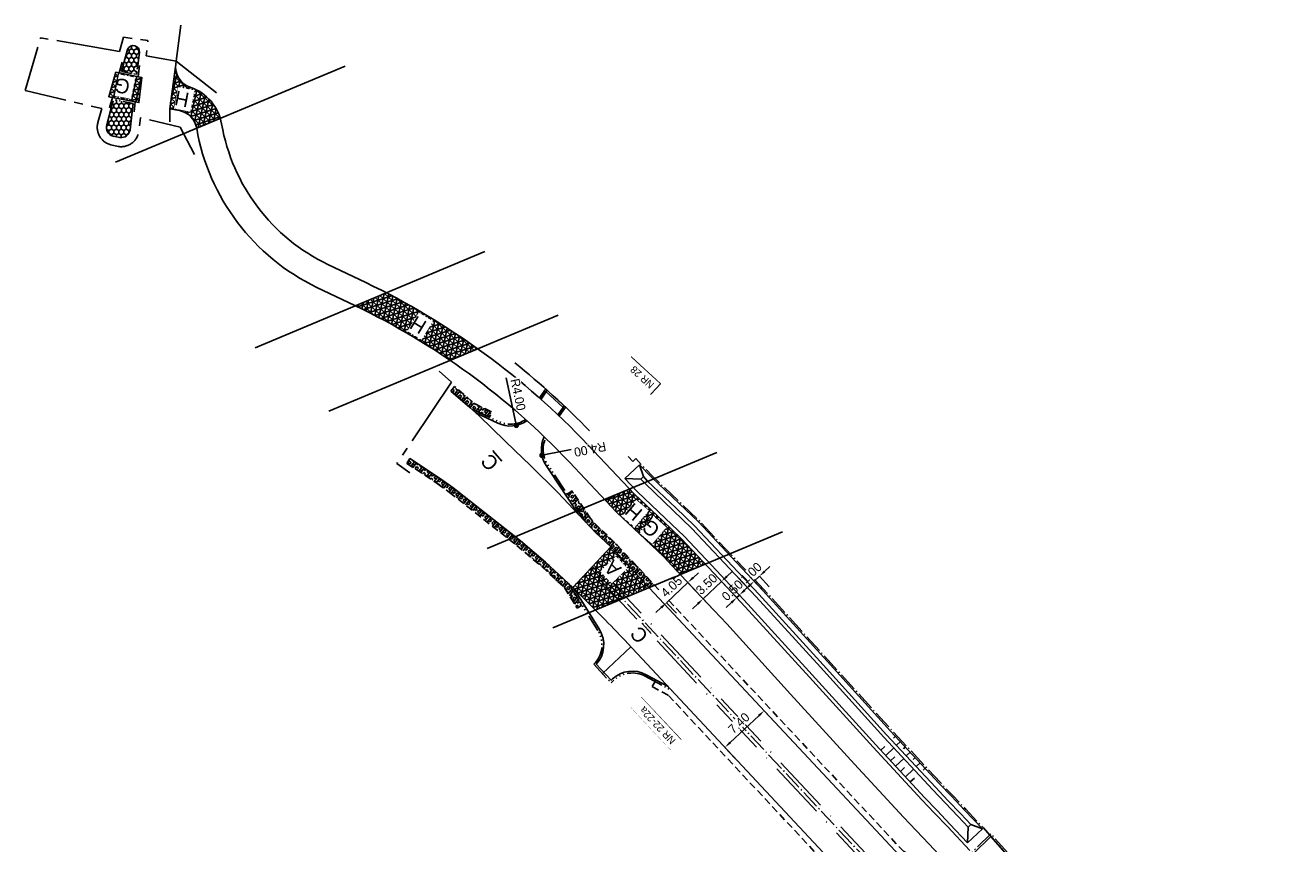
# Model space of a CAD drawing. Header units: metres. Extents: x 121793 to 127505, y 451003 to 453667.
# Tile 9 of 40: x 122869 to 123044, y 452337 to 452450. Entities that reach past the tile are written whole.
import ezdxf

# ---------------------------------------------------------------- set-up
doc = ezdxf.new("R2010")
doc.units = ezdxf.units.M
doc.header["$LTSCALE"] = 4
for name, pattern in [('DASHED2', [0.375, 0.25, -0.125]), ('ONTWERPAS', [3, 2, -0.5, 0, -0.5]), ('ontwerpbestand sloot WK$0$STREEP-2X-PUNT', [1.03, 0.65, -0.1, 0.04, -0.1, 0.04, -0.1]), ('ontwerpbestand sloot WK$0$STREEP-PUNT', [0.89, 0.65, -0.1, 0.04, -0.1]), ('PROFIEL', [3.9, 3, -0.3, 0.3, -0.3]), ('STIPPELFIJN', [0.375, 0.25, -0.125]), ('STREEP-4X-PUNT', [1.31, 0.65, -0.1, 0.04, -0.1, 0.04, -0.1, 0.04, -0.1, 0.04, -0.1])]:
    doc.linetypes.add(name, pattern=pattern)
for name, color, linetype in [('A-NW-SCHEIDING-LIJN', 2, 'DASHED2'), ('WEG-AS-ONTWERP', 2, 'ONTWERPAS'), ('WEG-AS-ONTWERP RIJBAAN HART', 3, 'ontwerpbestand sloot WK$0$STREEP-PUNT'), ('WEG-NW-ARCERING18', 1, 'Continuous'), ('WEG-NW-AS-ONTWERP INRITTEN', 2, 'ONTWERPAS'), ('WEG-NW-BAND-10_20', 7, 'STREEP-4X-PUNT'), ('WEG-NW-BAND-11_22', 7, 'ontwerpbestand sloot WK$0$STREEP-2X-PUNT'), ('WEG-NW-BERM', 3, 'Continuous'), ('WEG-NW-BERMVERHARDING', 1, 'Continuous'), ('WEG-NW-BSS VOEGSTONE', 1, 'Continuous'), ('WEG-NW-HEKWERKEN', 7, 'ontwerpbestand sloot WK$0$RASTER'), ('WEG-NW-VERHARDEBERM', 42, 'STIPPELFIJN'), ('WEG-NW-VERHARDING', 42, 'Continuous'), ('WEG-NW-VERHARDINGSTYPE', 2, 'Continuous'), ('WEG-NW-WATERGANG', 5, 'Continuous'), ('WEG-NW-WERKGRENS', 10, 'PROFIEL'), ('WEG-XX-BEMATING25', 7, 'Continuous'), ('WEG-XX-HUISNUMMER INRIT', 7, 'Continuous'), ('WEG-XX-HULPLIJNEN', 40, 'Continuous')]:
    doc.layers.add(name, color=color, linetype=linetype)
doc.layers.add('WEG-NW-AANKOOPGRENS NIET PRINTEN', color=7, linetype='ontwerpbestand sloot WK$0$STREEP-PUNT', plot=False)
doc.styles.add('ontwerpbestand sloot WK$0$50MM-500', font='provutr.shx', dxfattribs={"height": 2.5})
doc.styles.add('ontwerpbestand sloot WK$0$DIMENSIE', font='provutr.shx')
doc.linetypes.add('ontwerpbestand sloot WK$0$RASTER', pattern='A,0.25,-0.25,[150,BLOK.SHX,S=0.25,R=0,X=0,Y=0],-0.25,0.25', length=1)
doc.dimstyles.new('ontwerpbestand sloot WK$0$WVV100', dxfattribs={"dimscale": 0.2, "dimtxt": 1.25, "dimasz": 0.75, "dimexe": 0, "dimexo": 2, "dimgap": 0.5, "dimtad": 1, "dimzin": 0, "dimdsep": 46, "dimtxsty": 'ontwerpbestand sloot WK$0$DIMENSIE', "dimblk1": 'ontwerpbestand sloot WK$0$_DOT', "dimblk2": 'ontwerpbestand sloot WK$0$_DOT', "dimsah": 1, "dimcen": 0, "dimdle": 1.25, "dimclrd": 256, "dimclre": 256, "dimclrt": 256, "dimaunit": 2, "dimadec": 0, "dimazin": 0, "dimtfac": 1, "dimtdec": 3, "dimtix": 1, "dimtmove": 2, "dimatfit": 3, "dimldrblk": 'ontwerpbestand sloot WK$0$_DOT', "dimfxl": 0, "dimtolj": 1, "dimtzin": 0, "dimarcsym": 0})
doc.dimstyles.new('ontwerpbestand sloot WK$0$WVV500', dxfattribs={"dimtxt": 1.25, "dimasz": 1, "dimexe": 0, "dimexo": 2, "dimgap": 0.5, "dimtad": 1, "dimzin": 0, "dimdsep": 46, "dimtxsty": 'ontwerpbestand sloot WK$0$DIMENSIE', "dimcen": 0, "dimdle": 1.25, "dimclrd": 256, "dimclre": 256, "dimclrt": 256, "dimaunit": 2, "dimadec": 0, "dimazin": 0, "dimtfac": 1, "dimtdec": 3, "dimtix": 1, "dimtmove": 2, "dimatfit": 3, "dimfxl": 0, "dimtolj": 1, "dimtzin": 0, "dimarcsym": 0})

# ---------------------------------------------------------------- blocks, each defined once
blk = doc.blocks.new('*D38')
at = {"layer": 'WEG-XX-BEMATING25', "linetype": 'Continuous', "lineweight": -2, "transparency": 16777216}
for p, q in [((122971.54, 452374.91), (122972.27, 452375.6)), ((122969.36, 452372.86), (122968.63, 452372.17)), ((122970.81, 452374.23), (122970.09, 452373.54)), ((122971.46, 452372.09), (122970.09, 452373.54)), ((122972.19, 452372.77), (122970.81, 452374.23))]:
    blk.add_line(p, q, dxfattribs=at)
at = {"layer": 'WEG-XX-BEMATING25', "linetype": 'Continuous', "transparency": 16777216}
for points in [[(122971.43, 452375.03), (122971.66, 452374.79), (122970.81, 452374.23)], [(122969.24, 452372.98), (122969.47, 452372.73), (122970.09, 452373.54)]]:
    blk.add_solid(points, dxfattribs=at)
at = {"layer": 'WEG-XX-BEMATING25', "linetype": 'Continuous', "transparency": 16777216, "insert": (122969.68, 452374.7), "char_height": 1.25, "attachment_point": 5, "rotation": 43.2778, "style": 'ontwerpbestand sloot WK$0$DIMENSIE', "bg_fill": 3, "box_fill_scale": 1.1, "bg_fill_color": 256, "bg_fill_true_color": 13158600, "bg_fill_transparency": 0}
blk.add_mtext('\\A1;1.00', dxfattribs=at)
at = {"layer": 'Defpoints', "color": 0, "linetype": 'Continuous', "transparency": 16777216}
for p in [(122970.09, 452373.54), (122970.09, 452373.54), (122970.81, 452374.23)]:
    blk.add_point(p, dxfattribs=at)
blk = doc.blocks.new('*D39')
at = {"layer": 'WEG-XX-BEMATING25', "linetype": 'Continuous', "lineweight": -2, "transparency": 16777216}
for p, q in [((122966.32, 452372.74), (122967.69, 452371.29)), ((122966.68, 452373.08), (122968.05, 452371.63)), ((122968.78, 452372.31), (122969.51, 452373)), ((122968.05, 452371.63), (122967.69, 452371.29)), ((122966.96, 452370.6), (122966.23, 452369.92))]:
    blk.add_line(p, q, dxfattribs=at)
at = {"layer": 'WEG-XX-BEMATING25', "linetype": 'Continuous', "transparency": 16777216}
for points in [[(122966.85, 452370.72), (122967.08, 452370.48), (122967.69, 452371.29)], [(122968.67, 452372.44), (122968.9, 452372.19), (122968.05, 452371.63)]]:
    blk.add_solid(points, dxfattribs=at)
at = {"layer": 'WEG-XX-BEMATING25', "linetype": 'Continuous', "transparency": 16777216, "insert": (122967.09, 452372.29), "char_height": 1.25, "attachment_point": 5, "rotation": 43.2778, "style": 'ontwerpbestand sloot WK$0$DIMENSIE', "bg_fill": 3, "box_fill_scale": 1.1, "bg_fill_color": 256, "bg_fill_true_color": 13158600, "bg_fill_transparency": 0}
blk.add_mtext('\\A1;0.50', dxfattribs=at)
at = {"layer": 'Defpoints', "color": 0, "linetype": 'Continuous', "transparency": 16777216}
for p in [(122967.69, 452371.29), (122967.69, 452371.29), (122968.05, 452371.63)]:
    blk.add_point(p, dxfattribs=at)
blk = doc.blocks.new('*D40')
at = {"layer": 'WEG-XX-BEMATING25', "linetype": 'Continuous', "lineweight": -2, "transparency": 16777216}
for p, q in [((122966.32, 452374.21), (122967.05, 452374.89)), ((122965.59, 452373.52), (122963.04, 452371.12)), ((122966.96, 452372.06), (122965.59, 452373.52)), ((122964.41, 452369.67), (122963.04, 452371.12)), ((122962.32, 452370.44), (122961.59, 452369.75))]:
    blk.add_line(p, q, dxfattribs=at)
at = {"layer": 'WEG-XX-BEMATING25', "linetype": 'Continuous', "transparency": 16777216}
for points in [[(122966.21, 452374.33), (122966.43, 452374.09), (122965.59, 452373.52)], [(122962.2, 452370.56), (122962.43, 452370.31), (122963.04, 452371.12)]]:
    blk.add_solid(points, dxfattribs=at)
at = {"layer": 'WEG-XX-BEMATING25', "linetype": 'Continuous', "transparency": 16777216, "insert": (122963.53, 452373.15), "char_height": 1.25, "attachment_point": 5, "rotation": 43.2778, "style": 'ontwerpbestand sloot WK$0$DIMENSIE', "bg_fill": 3, "box_fill_scale": 1.1, "bg_fill_color": 256, "bg_fill_true_color": 13158600, "bg_fill_transparency": 0}
blk.add_mtext('\\A1;3.50', dxfattribs=at)
at = {"layer": 'Defpoints', "color": 0, "linetype": 'Continuous', "transparency": 16777216}
for p in [(122965.59, 452373.52), (122963.04, 452371.12), (122963.04, 452371.12)]:
    blk.add_point(p, dxfattribs=at)
blk = doc.blocks.new('*D41')
at = {"layer": 'WEG-XX-BEMATING25', "linetype": 'Continuous', "lineweight": -2, "transparency": 16777216}
for p, q in [((122961.67, 452374.04), (122962.4, 452374.73)), ((122960.94, 452373.36), (122957.99, 452370.58)), ((122962.31, 452371.9), (122960.94, 452373.36)), ((122957.27, 452369.9), (122956.54, 452369.21)), ((122959.37, 452369.13), (122957.99, 452370.58))]:
    blk.add_line(p, q, dxfattribs=at)
at = {"layer": 'WEG-XX-BEMATING25', "linetype": 'Continuous', "transparency": 16777216}
for points in [[(122961.56, 452374.17), (122961.78, 452373.92), (122960.94, 452373.36)], [(122957.15, 452370.02), (122957.38, 452369.78), (122957.99, 452370.58)]]:
    blk.add_solid(points, dxfattribs=at)
at = {"layer": 'WEG-XX-BEMATING25', "linetype": 'Continuous', "transparency": 16777216, "insert": (122958.69, 452372.8), "char_height": 1.25, "attachment_point": 5, "rotation": 43.2778, "style": 'ontwerpbestand sloot WK$0$DIMENSIE', "bg_fill": 3, "box_fill_scale": 1.1, "bg_fill_color": 256, "bg_fill_true_color": 13158600, "bg_fill_transparency": 0}
blk.add_mtext('\\A1;4.05', dxfattribs=at)
at = {"layer": 'Defpoints', "color": 0, "linetype": 'Continuous', "transparency": 16777216}
for p in [(122960.94, 452373.36), (122957.99, 452370.58), (122957.99, 452370.58)]:
    blk.add_point(p, dxfattribs=at)
blk = doc.blocks.new('ontwerpbestand sloot WK$0$_DOT')
at = {"color": 0, "linetype": 'ByBlock'}
blk.add_line((-0.5, 0), (-1, 0), dxfattribs=at)
at = {"color": 0, "linetype": 'ByBlock', "const_width": 0.5}
blk.add_lwpolyline([(-0.25, 0, 1), (0.25, 0, 1)], format="xyb", close=True, dxfattribs=at)
blk = doc.blocks.new('*D54')
at = {"layer": 'Defpoints', "color": 0, "transparency": 16777216}
blk.add_point((122940.79, 452390.93), dxfattribs=at)
at = {"layer": 'WEG-XX-BEMATING25', "lineweight": -2, "transparency": 16777216}
blk.add_line((122944.82, 452391.76), (122941.52, 452391.08), dxfattribs=at)
at = {"layer": 'WEG-XX-BEMATING25', "lineweight": -2, "transparency": 16777216, "xscale": 0.75, "yscale": 0.75, "zscale": 0.75, "rotation": 191.67237617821}
blk.add_blockref('ontwerpbestand sloot WK$0$_DOT', (122940.79, 452390.93), dxfattribs=at)
at = {"layer": 'WEG-XX-BEMATING25', "transparency": 16777216, "insert": (122947.44, 452391.76), "char_height": 1.25, "attachment_point": 5, "rotation": 191.25, "style": 'ontwerpbestand sloot WK$0$DIMENSIE', "bg_fill": 3, "box_fill_scale": 1.1, "bg_fill_color": 256, "bg_fill_true_color": 13158600, "bg_fill_transparency": 0}
blk.add_mtext('\\A1;R4.00', dxfattribs=at)
at = {"layer": 'Defpoints', "color": 0, "transparency": 16777216}
blk.add_point((122944.7, 452391.74), dxfattribs=at)
blk = doc.blocks.new('*D55')
at = {"layer": 'Defpoints', "color": 0, "transparency": 16777216}
blk.add_point((122937.26, 452395.07), dxfattribs=at)
at = {"layer": 'WEG-XX-BEMATING25', "lineweight": -2, "transparency": 16777216}
blk.add_line((122935.85, 452401.66), (122937.1, 452395.8), dxfattribs=at)
at = {"layer": 'WEG-XX-BEMATING25', "lineweight": -2, "transparency": 16777216, "xscale": 0.75, "yscale": 0.75, "zscale": 0.75, "rotation": 282.0523764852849}
blk.add_blockref('ontwerpbestand sloot WK$0$_DOT', (122937.26, 452395.07), dxfattribs=at)
at = {"layer": 'WEG-XX-BEMATING25', "transparency": 16777216, "insert": (122937.5, 452399.33), "char_height": 1.25, "attachment_point": 5, "rotation": 282.0524, "style": 'ontwerpbestand sloot WK$0$DIMENSIE', "bg_fill": 3, "box_fill_scale": 1.1, "bg_fill_color": 256, "bg_fill_true_color": 13158600, "bg_fill_transparency": 0}
blk.add_mtext('\\A1;R4.00', dxfattribs=at)
at = {"layer": 'Defpoints', "color": 0, "transparency": 16777216}
blk.add_point((122936.42, 452398.98), dxfattribs=at)
blk = doc.blocks.new('*D105')
at = {"layer": 'Defpoints', "color": 0, "linetype": 'Continuous', "transparency": 16777216}
for p in [(122974.25, 452352.68), (122966.06, 452350.6), (122968.85, 452347.62)]:
    blk.add_point(p, dxfattribs=at)
at = {"layer": 'WEG-XX-BEMATING25', "linetype": 'Continuous', "lineweight": -2, "transparency": 16777216}
for p, q in [((122972.89, 452354.14), (122971.47, 452355.66)), ((122970.74, 452354.97), (122966.79, 452351.29)), ((122967.48, 452349.08), (122966.06, 452350.6))]:
    blk.add_line(p, q, dxfattribs=at)
at = {"layer": 'WEG-XX-BEMATING25', "linetype": 'Continuous', "transparency": 16777216}
for points in [[(122970.62, 452355.1), (122970.85, 452354.85), (122971.47, 452355.66)], [(122966.68, 452351.41), (122966.9, 452351.17), (122966.06, 452350.6)]]:
    blk.add_solid(points, dxfattribs=at)
at = {"layer": 'WEG-XX-BEMATING25', "linetype": 'Continuous', "transparency": 16777216, "insert": (122967.99, 452353.95), "char_height": 1.25, "attachment_point": 5, "rotation": 43.0675, "style": 'ontwerpbestand sloot WK$0$DIMENSIE', "bg_fill": 3, "box_fill_scale": 1.1, "bg_fill_color": 256, "bg_fill_true_color": 13158600, "bg_fill_transparency": 0}
blk.add_mtext('\\A1;7.40', dxfattribs=at)

msp = doc.modelspace()

# ---------------------------------------------------------------- hatches: boundary and pattern name
at = {"layer": 'WEG-NW-ARCERING18'}
h = msp.add_hatch(dxfattribs=at)
h.set_pattern_fill('NET3', color=256, scale=0.2, angle=257.6794, style=0)
h.set_pattern_definition([(257.6794, (122889.3978, 452436.12074), (0.620375, -0.135497), []), (317.6794, (122889.3978, 452436.12074), (0.42753, 0.469512), []), (17.6794, (122889.3978, 452436.12074), (-0.192843, 0.60501), [])])
h.paths.add_polyline_path([(122892.248, 452441.758, -0.3217425), (122890.208, 452444.601), (122889.398, 452438.809), (122890.747, 452438.544, -0.3099663), (122893.123, 452436.121), (122896.388, 452437.487, 0.2422266)])
h = msp.add_hatch(dxfattribs=at)
h.set_pattern_fill('NET3', color=256, scale=0.2, angle=257.6794, style=0)
h.set_pattern_definition([(257.68, (122881.4903, 452439.7414), (0.620375, -0.1355), []), (317.68, (122881.4903, 452439.7414), (0.42753, 0.46951), []), (17.68, (122881.4903, 452439.7414), (-0.19284, 0.60501), [])])
h.paths.add_polyline_path([(122885.536, 452443.134), (122881.941, 452443.841), (122880.997, 452440.459), (122885.14, 452439.645)])
h = msp.add_hatch(dxfattribs=at)
h.set_pattern_fill('NET3', color=256, scale=0.2, angle=257.6794, style=0)
h.set_pattern_definition([(257.6794, (122915.04166, 452404.043), (0.620375, -0.135497), []), (317.6794, (122915.04166, 452404.043), (0.427532, 0.469512), []), (17.6794, (122915.04166, 452404.043), (-0.192843, 0.60501), [])])
h.paths.add_polyline_path([(122919.307, 452413.377), (122915.042, 452411.592, -0.0378357), (122928.134, 452404.043), (122931.956, 452405.642, 0.0358586)])
h = msp.add_hatch(dxfattribs=at)
h.set_pattern_fill('NET3', color=256, scale=0.2, angle=-102.32055, style=0)
h.set_pattern_definition([(257.6794, (122948.10954, 452371.3472), (0.620375, -0.135497), []), (317.6794, (122948.10954, 452371.3472), (0.42753, 0.469512), []), (17.6794, (122948.10954, 452371.3472), (-0.192844, 0.60501), [])])
h.paths.add_polyline_path([(122950.306, 452378.295), (122945.045, 452372.7), (122948.173, 452369.571), (122955.569, 452372.665)])
at = {"layer": 'WEG-NW-BERMVERHARDING'}
h = msp.add_hatch(dxfattribs=at)
h.set_pattern_fill('BOX', color=256, scale=0.05, angle=141.65855, style=0)
h.set_pattern_definition([(231.659, (122928.216, 452396.2012), (0.9961, -0.78784), []), (231.659, (122927.967, 452396.3982), (0.9961, -0.78784), []), (141.659, (122928.216, 452396.2012), (-0.78784, -0.9961), [-0.3175, 0.3175]), (141.659, (122928.019, 452395.9522), (-0.78784, -0.9961), [-0.3175, 0.3175]), (141.659, (122927.8221, 452395.7032), (-0.78784, -0.9961), [0.3175, -0.3175]), (141.659, (122927.6251, 452395.4541), (-0.78784, -0.9961), [0.3175, -0.3175]), (231.659, (122927.718, 452396.5951), (0.9961, -0.78784), [0.3175, -0.3175]), (231.659, (122927.4689, 452396.7921), (0.9961, -0.78784), [0.3175, -0.3175])])
h.paths.add_polyline_path([(122928.736, 452400.422), (122928.216, 452399.814), (122930.852, 452397.561), (122931.046, 452397.382), (122933.535, 452396.201), (122933.878, 452396.924), (122931.518, 452398.044)])
h = msp.add_hatch(dxfattribs=at)
h.set_pattern_fill('BOX', color=256, scale=0.05, angle=141.65855, style=0)
h.set_pattern_definition([(231.6586, (122945.7936, 452372.6645), (0.9961, -0.78784), []), (231.6586, (122945.5446, 452372.8615), (0.9961, -0.78784), []), (141.6586, (122945.7936, 452372.6645), (-0.78784, -0.9961), [-0.3175, 0.3175]), (141.6586, (122945.5967, 452372.4155), (-0.78784, -0.9961), [-0.3175, 0.3175]), (141.6586, (122945.3997, 452372.1665), (-0.78784, -0.9961), [0.3175, -0.3175]), (141.6586, (122945.2027, 452371.9175), (-0.78784, -0.9961), [0.3175, -0.3175]), (231.6586, (122945.2956, 452373.0585), (0.9961, -0.78784), [0.3175, -0.3175]), (231.6586, (122945.0466, 452373.2554), (0.9961, -0.78784), [0.3175, -0.3175])])
h.paths.add_polyline_path([(122944.946, 452386.036), (122944.279, 452385.594), (122946.868, 452381.692), (122948.244, 452380.245), (122950.306, 452378.295), (122955.569, 452372.665), (122956.356, 452372.994), (122950.874, 452378.859), (122948.809, 452380.812), (122947.496, 452382.193)])

# ---------------------------------------------------------------- linework, layer by layer
at = {"layer": 'A-NW-SCHEIDING-LIJN', "flags": 128}
msp.add_lwpolyline([(122953.882, 452380.472), (122956.294, 452383.008)], dxfattribs=at)
at = {"layer": 'WEG-NW-AANKOOPGRENS NIET PRINTEN', "flags": 128}
msp.add_lwpolyline([(122952.699, 452390.762), (122953.323, 452390.1), (122953.737, 452390.49), (122956.054, 452388.053), (122959.93, 452384.366), (122962.537, 452381.872), (122967.058, 452377.058), (122971.438, 452372.394), (122980.307, 452362.642), (122989.079, 452352.995), (122995.803, 452345.746), (122997.525, 452343.937), (122999.299, 452342.075), (123001.746, 452339.477), (123006.331, 452334.257)], dxfattribs=at)
at = {"layer": 'WEG-NW-AS-ONTWERP INRITTEN'}
msp.add_lwpolyline([(122949.151, 452360.801), (122953.089, 452364.481)], dxfattribs=at)
at = {"layer": 'WEG-NW-BAND-10_20'}
msp.add_lwpolyline([(122943.193, 452396.349), (122944.054, 452397.601), (122941.315, 452400.109), (122940.437, 452398.883)], dxfattribs=at)
at = {"layer": 'WEG-NW-BAND-10_20', "flags": 128}
for points in [[(122938.538, 452395.888, -0.266796), (122934.813, 452395.595), (122931.046, 452397.382)], [(122946.868, 452381.692), (122941.579, 452389.664, -0.2605991), (122941.301, 452393.314, -0.2605991)]]:
    msp.add_lwpolyline(points, format="xyb", dxfattribs=at)
at = {"layer": 'WEG-NW-BAND-10_20'}
msp.add_lwpolyline([(123002.539, 452333.543), (123005.104, 452336.033), (123002.791, 452338.666), (123000.14, 452336.092, -0.3228228)], format="xyb", dxfattribs=at)
at = {"layer": 'WEG-NW-BERM'}
for p, q in [((122952.237, 452387.728), (122954.28, 452389.628)), ((122954.795, 452387.998), (122954.28, 452389.628)), ((122952.237, 452387.728), (122954.431, 452387.655)), ((122954.431, 452387.655), (122954.795, 452387.998)), ((122989.607, 452352.132), (122989.332, 452351.877)), ((122987.573, 452350.223), (122988.137, 452350.747)), ((122988.253, 452349.49), (122989.382, 452350.537)), ((122990.287, 452351.399), (122989.737, 452350.889)), ((122990.967, 452350.666), (122990.692, 452350.411)), ((122988.933, 452348.757), (122989.497, 452349.28)), ((122989.613, 452348.023), (122990.742, 452349.071)), ((122991.647, 452349.933), (122991.097, 452349.423)), ((122992.327, 452349.199), (122992.052, 452348.944)), ((122993.007, 452348.466), (122992.457, 452347.956)), ((122990.293, 452347.29), (122990.857, 452347.814)), ((122990.973, 452346.557), (122992.102, 452347.604)), ((122993.687, 452347.733), (122993.412, 452347.478)), ((122991.653, 452345.824), (122992.217, 452346.347)), ((122999.569, 452337.427), (122999.635, 452339.604)), ((122999.999, 452339.947), (123001.6, 452339.34)), ((122999.569, 452337.427), (123001.6, 452339.34))]:
    msp.add_line(p, q, dxfattribs=at)
at = {"layer": 'WEG-NW-BERM', "flags": 128}
msp.add_lwpolyline([(122999.999, 452339.947), (122999.635, 452339.604)], dxfattribs=at)
at = {"layer": 'WEG-NW-HEKWERKEN'}
msp.add_arc((122871.777, 452321.436), 105, 43.943, 51.57117, dxfattribs=at)
at = {"layer": 'WEG-NW-VERHARDEBERM', "flags": 128}
msp.add_lwpolyline([(122928.216, 452399.814), (122928.736, 452400.422), (122931.518, 452398.044), (122933.878, 452396.924), (122933.535, 452396.201)], dxfattribs=at)
at = {"layer": 'WEG-NW-VERHARDEBERM'}
msp.add_lwpolyline([(122992.535, 452334.373), (122992.903, 452335.083), (122990.748, 452336.201), (122950.874, 452378.859), (122948.809, 452380.812), (122947.496, 452382.193), (122944.946, 452386.036), (122944.279, 452385.594)], dxfattribs=at)
msp.add_lwpolyline([(122956.413, 452359.694), (122956.031, 452358.99), (122958.254, 452357.783), (122992.209, 452321.457, 0.0371397), (123014.513, 452300.891), (123020.11, 452295.613), (123020.659, 452296.195)], format="xyb", dxfattribs=at)
at = {"layer": 'WEG-NW-VERHARDING'}
for p, q in [((122890.234, 452445), (122890.95, 452450.325)), ((122889.398, 452438.809), (122890.747, 452438.544)), ((122889.398, 452438.809), (122889.399, 452436.971)), ((122911.246, 452417.29), (122916.476, 452414.786)), ((122909.735, 452414.133), (122914.965, 452411.629))]:
    msp.add_line(p, q, dxfattribs=at)
at = {"layer": 'WEG-NW-VERHARDING', "linetype": 'Continuous'}
msp.add_line((122890.208, 452444.601), (122889.398, 452438.809), dxfattribs=at)
at = {"layer": 'WEG-NW-VERHARDING'}
for points in [[(122883.082, 452445.148), (122883.59, 452446.982, -0.8934518), (122885.219, 452446.568), (122884.997, 452444.783)], [(122884.235, 452438.39), (122883.92, 452435.911, -0.4151198), (122882.511, 452434.822), (122881.575, 452435.023, -0.4020725), (122880.699, 452436.59), (122881.335, 452438.873)], [(122893.125, 452436.108, 0.2431192), (122909.735, 452414.133)], [(123480.216, 451604.72), (123479.965, 451733.962, 0.045299), (123476.572, 451770.548, 0.1520632), (123431.074, 451856.271), (123387.611, 451899.432, -0.1084152), (123347.811, 451961.132), (123324.939, 452022.471, 0.073906), (123281.78, 452100.642), (123210.56, 452193.94, 0.1323783), (123136.843, 452250.631), (123066.55, 452279.718, -0.1071021), (122998.2, 452327.057), (122950.306, 452378.295)], [(123002.368, 452333.725), (123004.759, 452336.047), (123002.777, 452338.303), (123000.311, 452335.91, -0.3228228)]]:
    msp.add_lwpolyline(points, format="xyb", dxfattribs=at)
for points in [[(122881.941, 452443.841), (122885.536, 452443.134), (122885.14, 452439.645), (122880.997, 452440.459), (122881.941, 452443.841)], [(122928.216, 452399.814), (122930.852, 452397.561), (122931.669, 452396.81)], [(122943.01, 452396.524), (122943.725, 452397.563), (122941.354, 452399.734), (122940.626, 452398.716)], [(122937.071, 452391.608), (122935.675, 452392.959), (122932.187, 452396.334), (122931.669, 452396.81)], [(122945.875, 452382.737), (122942.981, 452385.781), (122939.204, 452389.545), (122937.071, 452391.608)], [(122950.306, 452378.295), (122948.244, 452380.245), (122945.875, 452382.737)], [(122950.306, 452378.295), (122945.045, 452372.7)]]:
    msp.add_lwpolyline(points, dxfattribs=at)
at = {"layer": 'WEG-NW-VERHARDING', "flags": 128}
for points in [[(122941.5, 452399.945), (122940.676, 452398.671)], [(122943.056, 452396.48), (122943.87, 452397.774)], [(122999.89, 452336.357), (122996.772, 452339.668)]]:
    msp.add_lwpolyline(points, dxfattribs=at)
for points in [[(122938.729, 452395.716, -0.2708652), (122934.706, 452395.369), (122931.669, 452396.81)], [(122945.875, 452382.737), (122941.371, 452389.525, -0.2663674), (122941.112, 452393.497)]]:
    msp.add_lwpolyline(points, format="xyb", dxfattribs=at)
at = {"layer": 'WEG-NW-VERHARDING'}
for centre, radius, start, end in [((122893.208, 452444.601), 3, 172.3441, 251.34077), ((122890.168, 452435.6), 6.5, 9.755, 71.34077), ((122890.168, 452435.6), 3, 9.755, 78.8835), ((122922.691, 452441.191), 26.5, 189.755, 244.4134), ((122871.777, 452321.436), 103.5, 43.2778, 64.4134)]:
    msp.add_arc(centre, radius, start, end, dxfattribs=at)
at = {"layer": 'WEG-NW-WATERGANG'}
for p, q in [((122998.611, 452341.421), (122999.999, 452339.947)), ((122998.249, 452341.076), (122999.635, 452339.604))]:
    msp.add_line(p, q, dxfattribs=at)
at = {"layer": 'WEG-NW-WERKGRENS', "flags": 128}
msp.add_lwpolyline([(122926.623, 452402.543), (122928.292, 452401.025), (122928.292, 452401.025), (122920.749, 452389.794), (122922.546, 452388.526)], dxfattribs=at)
at = {"layer": 'WEG-XX-HUISNUMMER INRIT'}
for points in [[(122951.848, 452403.071), (122953.158, 452404.498), (122957.159, 452400.827), (122955.846, 452399.395), (122951.848, 452403.071)], [(122953.122, 452356.142), (122954.537, 452357.465), (122959.951, 452351.669), (122958.531, 452350.342), (122953.122, 452356.142)]]:
    msp.add_lwpolyline(points, dxfattribs=at)
at = {"layer": 'WEG-XX-HULPLIJNEN', "flags": 128}
for points in [[(122881.94, 452431.443), (122913.637, 452444.703)], [(122901.205, 452405.804), (122932.902, 452419.064)]]:
    msp.add_lwpolyline(points, dxfattribs=at)

# ---------------------------------------------------------------- next in the draw order: texts
at = {"layer": 'WEG-NW-VERHARDINGSTYPE', "char_height": 2, "width": 1.28013, "attachment_point": 1, "rotation": 168.85429, "style": 'ontwerpbestand sloot WK$0$50MM-500', "bg_fill": 3, "box_fill_scale": 1.25, "bg_fill_color": 256, "bg_fill_transparency": 0}
for s, insert in [('G', (122883.658, 452440.748)), ('H', (122891.84, 452438.985))]:
    msp.add_mtext(s, dxfattribs=dict(at, insert=insert))
at = {"layer": 'WEG-XX-HUISNUMMER INRIT', "insert": (122955.685, 452400.071), "char_height": 1, "width": 4.65536, "attachment_point": 1, "rotation": 137.46744, "style": 'ontwerpbestand sloot WK$0$50MM-500', "bg_fill": 2}
msp.add_mtext('NR 28', dxfattribs=at)

# ---------------------------------------------------------------- next in the draw order: dimensions: what is measured, and where the dimension line sits
at = {"layer": 'WEG-XX-BEMATING25'}
dim = msp.add_radius_dim(center=(122936.421, 452398.983), mpoint=(122937.256, 452395.071), dimstyle='ontwerpbestand sloot WK$0$WVV100', override={"dimscale": 1, "dimtmove": 1, "dimtfill": 1}, dxfattribs=at)
dim.commit()
dim.dimension.update_dxf_attribs({"geometry": '*D55', "text_midpoint": (122936.396, 452399.098), "dimtype": 164})
dim = msp.add_radius_dim(center=(122944.704, 452391.737), mpoint=(122940.787, 452390.928), dimstyle='ontwerpbestand sloot WK$0$WVV100', override={"dimscale": 1, "dimtmove": 1, "dimtfill": 1}, dxfattribs=at)
dim.commit()
dim.dimension.update_dxf_attribs({"geometry": '*D54', "text_midpoint": (122944.819, 452391.761), "dimtype": 164, "text_rotation": 191.25})
at = {"layer": 'WEG-XX-BEMATING25', "linetype": 'Continuous'}
dim = msp.add_aligned_dim(p1=(122970.814, 452374.227), p2=(122970.086, 452373.541), distance=0, dimstyle='ontwerpbestand sloot WK$0$WVV500', override={"dimtfill": 1}, dxfattribs=at)
dim.commit()
dim.dimension.update_dxf_attribs({"geometry": '*D38', "text_midpoint": (122969.679, 452374.704)})

# ---------------------------------------------------------------- next in the draw order: hatches: boundary and pattern name
at = {"layer": 'WEG-NW-BERMVERHARDING'}
h = msp.add_hatch(dxfattribs=at)
h.set_pattern_fill('BOX', color=256, scale=0.05, angle=141.658553, style=0)
h.paths.add_polyline_path([(122922.12, 452389.825), (122926.351, 452387.052), (122928.04, 452385.826), (122937.319, 452378.487), (122940.764, 452375.563), (122943.907, 452372.662), (122945.674, 452369.808), (122946.354, 452370.229), (122944.53, 452373.176), (122941.295, 452376.163), (122937.826, 452379.106), (122928.523, 452386.464), (122926.806, 452387.711), (122922.55, 452390.499)])
at = {"layer": 'WEG-NW-BSS VOEGSTONE'}
h = msp.add_hatch(dxfattribs=at)
h.set_pattern_fill('HONEY', color=256, scale=0.125, angle=89.91468)
h.set_pattern_definition([(89.915, (122882.74634, 452443.5258), (-0.342817, 0.595824), [0.396875, -0.79375]), (209.915, (122882.74634, 452443.5258), (-0.34459, -0.5948), [0.396875, -0.79375]), (149.915, (122882.74634, 452443.5258), (-0.687407, 0.001024), [-0.79375, 0.396875])])
h.paths.add_polyline_path([(122885.219, 452446.568, 0.8934518), (122883.59, 452446.982), (122883.082, 452445.148), (122882.746, 452443.937), (122884.841, 452443.526), (122884.997, 452444.783)])
h = msp.add_hatch(dxfattribs=at)
h.set_pattern_fill('HONEY', color=256, scale=0.125, angle=89.91468)
h.set_pattern_definition([(89.9147, (122880.65708, 452434.81164), (-0.342817, 0.595824), [0.396875, -0.79375]), (209.9147, (122880.65708, 452434.81164), (-0.34459, -0.5948), [0.396875, -0.79375]), (149.9147, (122880.65708, 452434.81164), (-0.687407, 0.001024), [-0.79375, 0.396875])])
h.paths.add_polyline_path([(122884.235, 452438.39), (122884.375, 452439.541), (122881.669, 452440.073), (122881.335, 452438.873), (122880.699, 452436.59, 0.4020725), (122881.575, 452435.023), (122882.511, 452434.822, 0.4151198), (122883.92, 452435.911)])

# ---------------------------------------------------------------- next in the draw order: linework, layer by layer
at = {"layer": 'WEG-NW-BAND-11_22', "flags": 128}
for points in [[(122883.082, 452445.148), (122882.746, 452443.937), (122884.841, 452443.526), (122884.997, 452444.783)], [(122884.235, 452438.392), (122884.375, 452439.541), (122881.669, 452440.073), (122881.335, 452438.873)]]:
    msp.add_lwpolyline(points, dxfattribs=at)
at = {"layer": 'WEG-NW-VERHARDEBERM'}
msp.add_lwpolyline([(122922.558, 452390.494), (122922.12, 452389.825), (122926.351, 452387.052), (122928.04, 452385.826), (122937.319, 452378.487), (122940.764, 452375.563), (122943.907, 452372.662), (122945.674, 452369.808), (122946.354, 452370.229, -0.0055777)], format="xyb", dxfattribs=at)
at = {"layer": 'WEG-NW-VERHARDING', "flags": 128}
for points in [[(122882.841, 452445.214), (122882.433, 452443.744), (122885.056, 452443.229), (122885.245, 452444.752)], [(122884.483, 452438.362), (122884.651, 452439.741), (122881.49, 452440.362), (122881.094, 452438.941)]]:
    msp.add_lwpolyline(points, dxfattribs=at)
at = {"layer": 'WEG-NW-WERKGRENS', "flags": 128}
msp.add_lwpolyline([(122895.846, 452441.01), (122890.286, 452445.381), (122886.168, 452446.088), (122886.401, 452448.203), (122883.022, 452448.674), (122882.48, 452446.721), (122871.581, 452448.592), (122869.465, 452441.321), (122880.023, 452438.822), (122879.494, 452436.921, 0.4162931), (122881.263, 452433.813), (122882.288, 452433.592, 0.4308456), (122885.162, 452435.769), (122885.389, 452437.552), (122890.835, 452436.263), (122892.818, 452432.5)], format="xyb", dxfattribs=at)
at = {"layer": 'WEG-XX-HULPLIJNEN', "flags": 128}
for points in [[(122911.357, 452397.025), (122943.054, 452410.285)], [(122933.228, 452378.055), (122964.925, 452391.315)]]:
    msp.add_lwpolyline(points, dxfattribs=at)

# ---------------------------------------------------------------- next in the draw order: dimensions: what is measured, and where the dimension line sits
at = {"layer": 'WEG-XX-BEMATING25', "linetype": 'Continuous'}
dim = msp.add_aligned_dim(p1=(122968.055, 452371.629), p2=(122967.691, 452371.286), distance=0, dimstyle='ontwerpbestand sloot WK$0$WVV500', override={"dimtfill": 1}, dxfattribs=at)
dim.commit()
dim.dimension.update_dxf_attribs({"geometry": '*D39', "text_midpoint": (122967.09, 452372.289)})

# ---------------------------------------------------------------- next in the draw order: dimensions: what is measured, and where the dimension line sits
dim = msp.add_aligned_dim(p1=(122965.592, 452373.521), p2=(122963.044, 452371.122), distance=0, dimstyle='ontwerpbestand sloot WK$0$WVV500', override={"dimtfill": 1}, dxfattribs=at)
dim.commit()
dim.dimension.update_dxf_attribs({"geometry": '*D40', "text_midpoint": (122963.535, 452373.153)})

# ---------------------------------------------------------------- next in the draw order: dimensions: what is measured, and where the dimension line sits
dim = msp.add_aligned_dim(p1=(122960.943, 452373.359), p2=(122957.994, 452370.582), distance=0, dimstyle='ontwerpbestand sloot WK$0$WVV500', override={"dimtfill": 1}, dxfattribs=at)
dim.commit()
dim.dimension.update_dxf_attribs({"geometry": '*D41', "text_midpoint": (122958.685, 452372.802)})

# ---------------------------------------------------------------- next in the draw order: hatches: boundary and pattern name
at = {"layer": 'WEG-NW-ARCERING18'}
h = msp.add_hatch(dxfattribs=at)
h.set_pattern_fill('NET3', color=256, scale=0.2, angle=257.6794, style=0)
h.paths.add_polyline_path([(122953.585, 452385.585), (122952.915, 452386.291), (122949.461, 452384.846), (122951.109, 452383.109), (122953.882, 452380.472), (122956.294, 452383.008)])
h.paths.add_polyline_path([(122960.056, 452379.415), (122957.521, 452381.841), (122956.294, 452383.008), (122953.882, 452380.472), (122955.105, 452379.309), (122957.569, 452376.95), (122959.895, 452374.474), (122963.342, 452375.916)])

# ---------------------------------------------------------------- next in the draw order: linework, layer by layer
at = {"layer": 'WEG-AS-ONTWERP'}
for points in [[(123476.016, 451604.715), (123475.765, 451733.953), (123475.765, 451733.913, 0.0408338), (123473.043, 451766.411, 0.1581289), (123427.847, 451853.557), (123384.73, 451896.374, -0.1083939), (123343.886, 451959.636), (123321.029, 452020.934, 0.073906), (123278.397, 452098.152), (123207.303, 452191.285, 0.1323783), (123135.113, 452246.801), (123064.844, 452275.878, -0.1071021), (122995.206, 452324.109), (122947.423, 452375.229)], [(123477.016, 451604.717), (123476.765, 451733.955, 0.0422355), (123473.855, 451767.558, 0.1557662), (123428.925, 451853.895), (123385.434, 451897.084, -0.1084152), (123344.774, 451960.117), (123321.914, 452021.423, 0.073906), (123279.282, 452098.641), (123207.935, 452192.106, 0.1323783), (123135.744, 452247.622), (123065.427, 452276.719, -0.1071021), (122995.788, 452324.951), (122948.11, 452375.959)]]:
    msp.add_lwpolyline(points, format="xyb", dxfattribs=at)
at = {"layer": 'WEG-AS-ONTWERP RIJBAAN HART', "flags": 128}
msp.add_lwpolyline([(122947.766, 452375.594), (122995.497, 452324.53, 0.1071021), (123065.136, 452276.299), (123135.429, 452247.212, -0.1323783), (123207.619, 452191.695), (123278.839, 452098.397, -0.073906), (123321.472, 452021.178), (123344.316, 451959.913, 0.1083715), (123385.082, 451896.729), (123428.199, 451853.912, -0.1566035), (123473.363, 451767.473, -0.0423404), (123476.265, 451733.954), (123476.516, 451604.716)], format="xyb", dxfattribs=at)
at = {"layer": 'WEG-NW-BAND-10_20'}
msp.add_lwpolyline([(122944.517, 452373.197), (122948.519, 452366.731, -0.3507992), (122947.956, 452362.08), (122950.346, 452359.522), (122950.717, 452359.868, -0.3228228), (122955.067, 452360.424), (122958.75, 452358.425)], format="xyb", dxfattribs=at)
at = {"layer": 'WEG-NW-BERM', "flags": 128}
for points in [[(122954.28, 452389.628), (122955.912, 452387.911), (122959.792, 452384.222), (122962.395, 452381.731), (122966.912, 452376.921), (122971.291, 452372.259), (122980.159, 452362.508), (122988.932, 452352.86), (122995.657, 452345.609), (122997.38, 452343.799), (122999.154, 452341.938), (123001.6, 452339.34)], [(122999.569, 452337.427), (122997.134, 452340.013), (122995.36, 452341.875), (122993.624, 452343.698), (122986.877, 452350.973), (122978.095, 452360.631), (122969.242, 452370.365), (122964.878, 452375.011), (122960.412, 452379.767), (122957.866, 452382.203), (122953.939, 452385.938), (122952.237, 452387.728)]]:
    msp.add_lwpolyline(points, dxfattribs=at)
at = {"layer": 'WEG-NW-VERHARDING'}
for points in [[(122914.965, 452411.629, -0.0924838), (122944.581, 452389.989), (122951.109, 452383.109), (122955.105, 452379.309), (122957.569, 452376.95), (122961.963, 452372.273), (122966.304, 452367.65), (122975.135, 452357.939), (122983.931, 452348.267), (122990.709, 452340.958), (122992.464, 452339.116), (122994.237, 452337.254), (122997.635, 452333.647), (123001.417, 452329.63, 0.1062316), (123069.195, 452282.883), (123142.407, 452252.607, -0.1289481), (123208.737, 452202.329), (123218.739, 452189.593, -0.0047515), (123241.977, 452159.416), (123288.406, 452097.922, -0.0728667), (123328.675, 452024.428), (123351.353, 451963.393, 0.1087069)], [(122945.044, 452372.701), (122949.565, 452368.179, -0.005589), (122952.654, 452364.947), (122992.794, 452322.003, 0.1071021), (123063.721, 452272.88), (123134.014, 452243.793, -0.1323783), (123204.678, 452189.45), (123275.898, 452096.152, -0.073906), (123318.005, 452019.886), (123340.85, 451958.621, 0.1082382), (123382.475, 451894.104), (123425.595, 451851.283, -0.1568373), (123469.754, 451766.668, -0.0418987), (123472.565, 451733.947), (123472.816, 451604.709)], [(122945.238, 452372.507), (122948.732, 452366.863, -0.333732), (122948.3, 452362.078), (122950.358, 452359.876), (122950.546, 452360.051, -0.3228228), (122955.186, 452360.644), (122958.21, 452359.002)]]:
    msp.add_lwpolyline(points, format="xyb", dxfattribs=at)
at = {"layer": 'WEG-NW-VERHARDING', "flags": 128}
msp.add_lwpolyline([(122996.772, 452339.668), (122994.998, 452341.53), (122993.26, 452343.355), (122986.509, 452350.635), (122977.725, 452360.294), (122968.875, 452370.026), (122964.514, 452374.669), (122960.056, 452379.415), (122957.521, 452381.841), (122953.585, 452385.585), (122947.129, 452392.389)], dxfattribs=at)
at = {"layer": 'WEG-NW-WATERGANG', "flags": 128}
for points in [[(122998.249, 452341.076), (122996.475, 452342.937), (122994.746, 452344.752), (122988.011, 452352.015), (122979.234, 452361.667), (122970.373, 452371.41), (122966.001, 452376.065), (122961.506, 452380.851), (122958.929, 452383.317), (122955.028, 452387.027), (122954.431, 452387.655)], [(122998.611, 452341.42), (122996.837, 452343.282), (122995.111, 452345.095), (122988.38, 452352.353), (122979.604, 452362.003), (122970.74, 452371.75), (122966.365, 452376.408), (122961.862, 452381.203), (122959.274, 452383.679), (122955.382, 452387.381), (122954.795, 452387.998)]]:
    msp.add_lwpolyline(points, dxfattribs=at)
at = {"layer": 'WEG-XX-HULPLIJNEN', "flags": 128}
msp.add_lwpolyline([(122942.317, 452367.12), (122974.014, 452380.38)], dxfattribs=at)

# ---------------------------------------------------------------- next in the draw order: texts
at = {"layer": 'WEG-NW-AS-ONTWERP INRITTEN', "char_height": 2, "width": 1.28013, "attachment_point": 1, "rotation": 130.77007, "style": 'ontwerpbestand sloot WK$0$50MM-500', "bg_fill": 3, "box_fill_scale": 1.25, "bg_fill_color": 256, "bg_fill_transparency": 0}
for insert in [(122933.455, 452388.58), (122954.076, 452364.749)]:
    msp.add_mtext('{\\LC}', dxfattribs=dict(at, insert=insert))
at = {"layer": 'WEG-NW-VERHARDINGSTYPE', "char_height": 2, "width": 1.28013, "attachment_point": 1, "style": 'ontwerpbestand sloot WK$0$50MM-500', "bg_fill": 3, "box_fill_scale": 1.25, "bg_fill_color": 256, "bg_fill_transparency": 0}
for s, insert, rotation in [('H', (122924.004, 452407.588), 148.47608), ('G', (122955.968, 452379.416), 139.58863), ('A', (122950.44, 452373.966), 133.94137)]:
    msp.add_mtext(s, dxfattribs=dict(at, insert=insert, rotation=rotation))
at = {"layer": 'WEG-XX-HUISNUMMER INRIT', "insert": (122958.608, 452350.93), "char_height": 1, "width": 7.77563, "attachment_point": 1, "rotation": 133.06751, "style": 'ontwerpbestand sloot WK$0$50MM-500', "bg_fill": 2}
msp.add_mtext('NR 22-22a', dxfattribs=at)

# ---------------------------------------------------------------- next in the draw order: dimensions: what is measured, and where the dimension line sits
at = {"layer": 'WEG-XX-BEMATING25', "linetype": 'Continuous'}
dim = msp.add_aligned_dim(p1=(122974.253, 452352.676), p2=(122968.847, 452347.623), distance=-4.082, dimstyle='ontwerpbestand sloot WK$0$WVV500', override={"dimtfill": 1}, dxfattribs=at)
dim.commit()
dim.dimension.update_dxf_attribs({"geometry": '*D105', "text_midpoint": (122967.994, 452353.953)})

# ---------------------------------------------------------------- next in the draw order: linework, layer by layer
at = {"layer": 'WEG-NW-VERHARDING'}
msp.add_lwpolyline([(122945.044, 452372.701), (122941.295, 452376.163), (122937.826, 452379.106), (122928.523, 452386.464), (122926.806, 452387.711), (122922.558, 452390.494)], dxfattribs=at)

# ---------------------------------------------------------------- next in the draw order: texts
at = {"layer": 'WEG-NW-VERHARDINGSTYPE', "insert": (122953.545, 452381.724), "char_height": 2, "width": 1.28013, "attachment_point": 1, "rotation": 139.58863, "style": 'ontwerpbestand sloot WK$0$50MM-500', "bg_fill": 3, "box_fill_scale": 1.25, "bg_fill_color": 256, "bg_fill_transparency": 0}
msp.add_mtext('H', dxfattribs=at)

doc.saveas('drawing.dxf')
